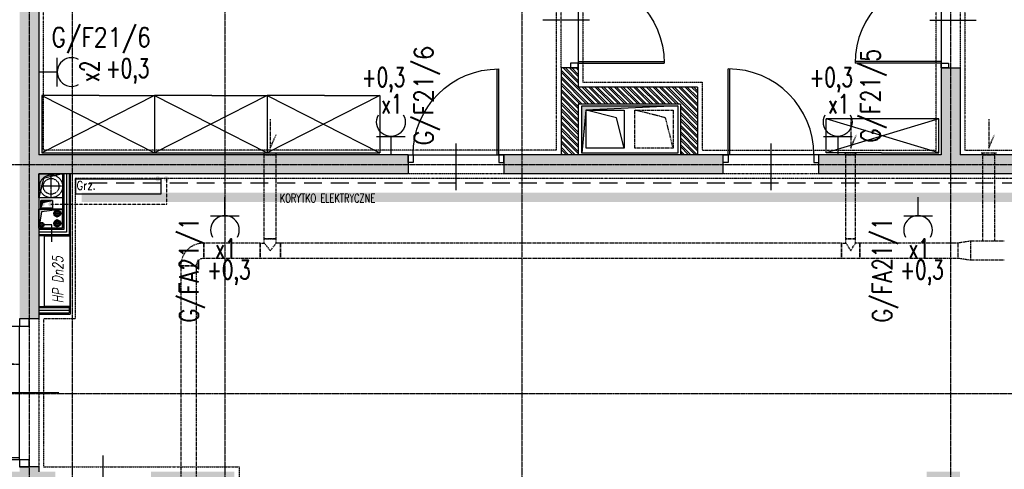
# Model space of a CAD drawing. Extents: x -7228 to 74941, y -112898 to 85621.
# Tile 126 of 256: x 51763 to 52794, y -52348 to -51877. Entities that reach past the tile are written whole.
import ezdxf
from ezdxf.enums import TextEntityAlignment as Align

# ---------------------------------------------------------------- set-up
doc = ezdxf.new("R2010")
doc.units = 0
for name, pattern in [('CENTER', [2, 1.25, -0.25, 0.25, -0.25]), ('DASHDOT', [1, 0.5, -0.25, 0, -0.25]), ('DASHED', [0.75, 0.5, -0.25]), ('DASHED2', [0.375, 0.25, -0.125]), ('DIVIDE', [31.75, 12.7, -6.35, 0, -6.35, 0, -6.35])]:
    doc.linetypes.add(name, pattern=pattern)
doc.layers.get('0').update_dxf_attribs({"color": 101, "linetype": 'CONTINUOUS'})
for name, color, linetype in [('Drz---drzwi', 5, 'CONTINUOUS'), ('E35', 6, 'CONTINUOUS'), ('E50', 3, 'CONTINUOUS'), ('E50kor', 3, 'CONTINUOUS'), ('Ins-co', 2, 'CONTINUOUS'), ('Ins-el-opis', 232, 'CONTINUOUS'), ('ins-kan-deszcz', 132, 'CONTINUOUS'), ('Ins-ppoz', 240, 'CONTINUOUS'), ('Ins-went', 141, 'CONTINUOUS'), ('Mco-piony', 10, 'CONTINUOUS'), ('Os-osie glowne', 1, 'CENTER'), ('Sc-beton', 7, 'CONTINUOUS'), ('Sc-beton-hatch', 86, 'CONTINUOUS'), ('Sc-cegla pustak', 42, 'CONTINUOUS'), ('Sc-cegla pustak-hatch', 8, 'CONTINUOUS'), ('Sc-gk', 120, 'CONTINUOUS'), ('Sc-nadproza kon', 5, 'DASHED2'), ('Suf-widok', 8, 'CONTINUOUS'), ('W-otwor-strop', 1, 'CONTINUOUS'), ('Wyp-meble', 155, 'CONTINUOUS')]:
    doc.layers.add(name, color=color, linetype=linetype)
doc.styles.add('IT12', font='ITALICT.SHX', dxfattribs={"width": 0.8, "height": 0.12})
doc.styles.add('ROMANS', font='romans', dxfattribs={"width": 0.85})
doc.linetypes.add('BATTING', pattern='A,0.0001,-0.1,[134,ltypeshp.shx,S=0.1,R=0,X=-0.1,Y=0],-0.2,[134,ltypeshp.shx,S=0.1,R=180,X=0.1,Y=0],-0.1', length=0.4001)

# ---------------------------------------------------------------- blocks, each defined once
blk = doc.blocks.new('_0630_DRZWI_90')
at = {"ltscale": 7}
for p, q in [((5, 8), (5, 98)), ((6.8, 8), (6.8, 98))]:
    blk.add_line(p, q, dxfattribs=at)
at = {"ltscale": 25}
for p, q in [((50, 19.7), (50, -28.9)), ((5, 8), (0, 8)), ((0, 8), (5, 8)), ((0, 0), (0, 8)), ((5, 0), (0, 0)), ((5, 0), (0, 0)), ((95, 8), (5, 8)), ((5, 8), (5, 0)), ((95, 8), (95, 0)), ((100, 8), (95, 8)), ((95, 0), (100, 0)), ((95, 0), (100, 0)), ((100, 0), (100, 8))]:
    blk.add_line(p, q, dxfattribs=at)
at = {"ltscale": 7}
blk.add_arc((5, 8), 90, 0, 90, dxfattribs=at)
blk = doc.blocks.new('_DKGJHF')
at = {"ltscale": 7}
for p, q in [((-21.1, -77), (35.9, -77)), ((-5, -145.5), (-105, -145.5)), ((-5, -147.5), (-105, -147.5))]:
    blk.add_line(p, q, dxfattribs=at)
for points in [[(5, -7.5), (5, 0), (-5, 0), (-5, -7.5)], [(5, -155), (5, -147.5), (-5, -147.5), (-5, -155)]]:
    blk.add_lwpolyline(points, close=True, dxfattribs=at)
for points in [[(-45, -7.5), (-5, -7.5)], [(-5, -147.5), (-5, -7.5)]]:
    blk.add_lwpolyline(points, dxfattribs=at)
for centre, radius, start, end in [((-5, -7.5), 40, 180, 270), ((-5, -147.5), 100, 90, 180)]:
    blk.add_arc(centre, radius, start, end)
blk = doc.blocks.new('_fkjshkjhkjh')
at = {"layer": 'Ins-went', "ltscale": 2}
for p, q in [((1580.2, 4563.9), (1548.2, 4571.9)), ((1548.2, 4531.9), (1548.2, 4571.9)), ((1548.2, 4571.9), (1588.2, 4571.9)), ((1588.2, 4571.9), (1588.2, 4531.9)), ((1588.2, 4531.9), (1580.2, 4563.9)), ((1588.2, 4531.9), (1548.2, 4531.9))]:
    blk.add_line(p, q, dxfattribs=at)
blk = doc.blocks.new('sza016_r')
for p, q in [((60, 60), (0, 60)), ((0, 60), (118, 0)), ((118, 60), (0, 0)), ((0, 60), (0, 0)), ((60, 60), (118, 60)), ((118, 60), (118, 0)), ((0, 0), (118, 0))]:
    blk.add_line(p, q)
blk = doc.blocks.new('sza025_r')
for p, q in [((0, 35.7), (118, 0)), ((0, 0), (118, 35.7)), ((0, 35.7), (0, 0)), ((60, 35.7), (0, 35.7)), ((60, 35.7), (118, 35.7)), ((118, 35.7), (118, 0)), ((0, 0), (118, 0))]:
    blk.add_line(p, q)
blk = doc.blocks.new('A$C59F8734F')
at = {"layer": 'Wyp-meble'}
for p in [(988.2, 4537.1), (1106.2, 4537.1), (1224.2, 4537.1)]:
    blk.add_blockref('sza016_r', p, dxfattribs=at)
at = {"layer": 'Wyp-meble', "rotation": 180}
blk.add_blockref('sza025_r', (1927.7, 4572.8), dxfattribs=at)
blk = doc.blocks.new('g2')
at = {"layer": 'E35'}
blk.add_line((15, 19.3), (-15, 19.3), dxfattribs=at)
blk.add_arc((0, 34.3), 15, 150, 30, dxfattribs=at)
at = {"layer": 'E50'}
blk.add_line((0, 19.3), (0, 0), dxfattribs=at)

msp = doc.modelspace()

# ---------------------------------------------------------------- hatches: boundary and pattern name
at = {"layer": 'Ins-went', "linetype": 'DASHED', "ltscale": 0.5}
h = msp.add_hatch(color=256, dxfattribs=at)
h.paths.add_polyline_path([(51907.175, -52041.218, 1), (51907.175, -52046.469, 1)])
h.paths.add_polyline_path([(51916.102, -52046.469, 1), (51916.102, -52041.218, 1)])
h = msp.add_hatch(color=256, dxfattribs=at)
h.paths.add_polyline_path([(51907.175, -52041.218, 1), (51907.175, -52046.469, 1)])
h.paths.add_polyline_path([(51916.102, -52046.469, 1), (51916.102, -52041.218, 1)])
at = {"layer": 'Ins-went', "ltscale": 2}
h = msp.add_hatch(color=256, dxfattribs=at)
h.paths.add_polyline_path([(51786.282, -52067.735, 1), (51786.282, -52072.986, 1)])
h.paths.add_polyline_path([(51795.209, -52072.986, 1), (51795.209, -52067.735, 1)])
at = {"layer": 'Sc-beton-hatch'}
h = msp.add_hatch(dxfattribs=at)
h.set_pattern_fill('ANSI33', color=256, style=0)
h.paths.add_polyline_path([(51487.547, -51608.711), (51427.547, -51608.711), (51427.547, -51668.711), (51447.547, -51668.711), (51447.547, -51628.711), (51487.547, -51628.711)])
h.paths.add_polyline_path([(51822.547, -51608.711), (51722.547, -51608.711), (51722.547, -51628.711), (51762.547, -51628.711), (51762.547, -52190.711), (51782.547, -52190.711), (51782.547, -52038.711), (52169.547, -52038.711), (52169.547, -52018.711), (51782.547, -52018.711), (51782.547, -51628.711), (51822.547, -51628.711)])
h.paths.add_polyline_path([(51447.547, -51939.711), (51427.547, -51939.711), (51427.547, -52039.711), (51447.547, -52039.711)])
h.paths.add_polyline_path([(52347.547, -51608.711), (52268.547, -51608.711), (52268.547, -51628.711), (52347.547, -51628.711)])
h.paths.add_polyline_path([(52787.547, -51608.711), (52687.547, -51608.711), (52687.547, -51628.711), (52727.547, -51628.711), (52727.547, -51827.711), (52747.547, -51827.711), (52747.547, -51628.711), (52787.547, -51628.711)])
h.paths.add_polyline_path([(52807.547, -52018.711), (52747.547, -52018.711), (52747.547, -51927.711), (52727.547, -51927.711), (52727.547, -52018.711), (52599.485, -52018.711), (52599.485, -52038.711), (52807.547, -52038.711)])
h.paths.add_polyline_path([(52499.485, -52018.711), (52269.547, -52018.711), (52269.547, -52038.711), (52499.485, -52038.711)])
h.paths.add_polyline_path([(52747.547, -52350.711), (52712.547, -52350.711), (52712.547, -52385.711), (52747.547, -52385.711)])
h.paths.add_polyline_path([(53417.547, -51508.711), (53397.547, -51508.711), (53397.547, -51608.711), (53347.547, -51608.711), (53347.547, -51628.711), (53397.547, -51628.711), (53397.547, -52018.711), (52907.547, -52018.711), (52907.547, -52038.711), (53397.547, -52038.711), (53397.547, -52438.711), (53417.547, -52438.711)])
h.paths.add_polyline_path([(53439.547, -51508.711), (53419.547, -51508.711), (53419.547, -52278.711), (53439.547, -52278.711)])
h.paths.add_polyline_path([(53417.547, -52708.711), (53397.547, -52708.711), (53397.547, -52778.711), (53417.547, -52778.711)])
h.paths.add_polyline_path([(53417.547, -52858.711), (53397.547, -52858.711), (53397.547, -53008.711), (52967.547, -53008.711), (52967.547, -53028.711), (53397.547, -53028.711), (53397.547, -53068.711), (53417.547, -53068.711)])
h.paths.add_polyline_path([(53417.547, -53168.711), (53397.547, -53168.711), (53397.547, -53208.711), (53417.547, -53208.711)])
h.paths.add_polyline_path([(53417.547, -53308.711), (53397.547, -53308.711), (53397.547, -53573.711), (53417.547, -53573.711)])
h.paths.add_polyline_path([(52747.547, -53008.711), (52727.547, -53008.711), (52727.547, -53028.711), (52727.547, -53323.711), (52707.547, -53323.711), (52707.547, -53343.711), (52747.547, -53343.711)])
h.paths.add_polyline_path([(52727.547, -53008.711), (52707.547, -53008.711), (52707.547, -53028.711), (52727.547, -53028.711)], flags=16)
h.paths.add_polyline_path([(52573.547, -53323.711), (52520.547, -53323.711), (52520.547, -53028.711), (52505.547, -53028.711), (52505.547, -53323.711), (52485.547, -53323.711), (52485.547, -53343.711), (52573.547, -53343.711)])
h.paths.add_polyline_path([(52573.547, -53008.711), (52485.547, -53008.711), (52485.547, -53028.711), (52573.547, -53028.711)])
h.paths.add_polyline_path([(52351.547, -53008.711), (52298.547, -53008.711), (52298.547, -53028.711), (52351.547, -53028.711)], flags=17)
h.paths.add_polyline_path([(52298.547, -53008.711), (51987.547, -53008.711), (51987.547, -52350.711), (51900.047, -52350.711), (51900.047, -52370.711), (51967.547, -52370.711), (51967.547, -53008.711), (51447.547, -53008.711), (51447.547, -52968.711), (51427.547, -52968.711), (51427.547, -53068.711), (51447.547, -53068.711), (51447.547, -53028.711), (51967.547, -53028.711), (51967.547, -53538.711), (51987.547, -53538.711), (51987.547, -53028.711), (52278.547, -53028.711), (52278.547, -53343.711), (52298.547, -53343.711), (52351.547, -53343.711), (52351.547, -53323.711), (52298.547, -53323.711)])
h.paths.add_polyline_path([(51800.047, -52350.711), (51782.547, -52350.711), (51782.547, -52345.711), (51762.547, -52345.711), (51762.547, -52350.711), (51447.547, -52350.711), (51447.547, -52330.711), (51427.547, -52330.711), (51427.547, -52568.711), (51447.547, -52568.711), (51447.547, -52370.711), (51800.047, -52370.711)])
h.paths.add_polyline_path([(51447.547, -52718.711), (51427.547, -52718.711), (51427.547, -52818.711), (51447.547, -52818.711)])
h.paths.add_polyline_path([(51447.547, -53218.711), (51427.547, -53218.711), (51427.547, -53415.711), (51447.547, -53415.711)], flags=17)
h.paths.add_polyline_path([(51447.547, -53505.711), (51427.547, -53505.711), (51427.547, -53548.711), (51447.547, -53548.711)])
h.paths.add_polyline_path([(52024.547, -53758.711), (51447.547, -53758.711), (51447.547, -53698.711), (51427.547, -53698.711), (51427.547, -53778.711), (52024.547, -53778.711)])
h.paths.add_polyline_path([(52787.547, -53758.711), (52174.547, -53758.711), (52174.547, -53778.711), (52727.547, -53778.711), (52727.547, -54010.711), (52747.547, -54010.711), (52747.547, -53778.711), (52787.547, -53778.711)])
h.paths.add_polyline_path([(53025.547, -53758.711), (52922.547, -53758.711), (52922.547, -53778.711), (53025.547, -53778.711)])
h.paths.add_polyline_path([(53244.547, -53758.711), (53150.547, -53758.711), (53150.547, -53778.711), (53244.547, -53778.711)])
h.paths.add_polyline_path([(53417.547, -53723.711), (53397.547, -53723.711), (53397.547, -53758.711), (53349.547, -53758.711), (53349.547, -53778.711), (53397.547, -53778.711), (53397.547, -54383.711), (53417.547, -54383.711)])
h.paths.add_polyline_path([(52747.547, -54110.711), (52727.547, -54110.711), (52727.547, -54305.711), (52747.547, -54305.711)])
h.paths.add_polyline_path([(52747.547, -54405.711), (52727.547, -54405.711), (52727.547, -54508.711), (52314.153, -54508.711, -0.15510336), (52317.392, -54518.903, -0.14834739), (52314.417, -54528.711), (52727.547, -54528.711), (52727.547, -54588.711), (52747.547, -54588.711)])
h.paths.add_polyline_path([(52314.153, -54508.711), (52312.287, -54508.711), (52312.287, -54528.711), (52314.417, -54528.711, 0.14834739), (52317.392, -54518.903, 0.15510336)])
h.paths.add_polyline_path([(52287.287, -54508.711), (52285.327, -54508.711, 0.15510336), (52282.087, -54518.903, 0.14834739), (52285.062, -54528.711), (52287.287, -54528.711)])
h.paths.add_polyline_path([(52285.327, -54508.711), (52218.547, -54508.711), (52218.547, -54528.711), (52285.062, -54528.711, -0.14834739), (52282.087, -54518.903, -0.15510336)])
h.paths.add_polyline_path([(51997.547, -54508.711), (51987.547, -54508.711), (51947.547, -54508.711), (51947.547, -54533.711), (51987.547, -54533.711), (51997.547, -54533.711)])
h.paths.add_polyline_path([(51507.547, -54508.711), (51427.547, -54508.711), (51427.547, -54528.711), (51507.547, -54528.711)])
h.paths.add_polyline_path([(51547.547, -55013.711), (51527.547, -55013.711), (51527.547, -55046.711), (51547.547, -55046.711)])
h.paths.add_polyline_path([(52790.547, -55158.711), (52747.547, -55158.711), (52747.547, -55068.711), (52727.547, -55068.711), (52727.547, -55158.711), (51547.547, -55158.711), (51547.547, -55143.711), (51527.547, -55143.711), (51527.547, -55158.711), (51287.547, -55158.711), (51287.547, -55183.711), (52790.547, -55183.711)])
h.paths.add_polyline_path([(51237.547, -55158.711), (51187.547, -55158.711), (51187.547, -55183.711), (51237.547, -55183.711)])
h.paths.add_polyline_path([(51137.547, -55158.711), (51087.547, -55158.711), (51087.547, -55183.711), (51137.547, -55183.711)])
h.paths.add_polyline_path([(51037.547, -55158.711), (50987.547, -55158.711), (50987.547, -55183.711), (51037.547, -55183.711)])
h.paths.add_polyline_path([(50937.547, -55158.711), (50897.547, -55158.711), (50897.547, -56065.711), (50997.547, -56065.711), (50997.547, -56080.711), (51017.547, -56080.711), (51017.547, -56045.711), (50917.547, -56045.711), (50917.547, -55183.711), (50937.547, -55183.711)])
h.paths.add_polyline_path([(51602.547, -56198.711), (51017.547, -56198.711), (51017.547, -56180.711), (50997.547, -56180.711), (50997.547, -56198.711), (50797.547, -56198.711), (50797.547, -56553.711), (51527.547, -56553.711), (51527.547, -56593.711), (51547.547, -56593.711), (51547.547, -56553.711), (51599.547, -56553.711), (51599.547, -56533.711), (51547.547, -56533.711), (51547.547, -56378.711), (51527.547, -56378.711), (51527.547, -56533.711), (50817.547, -56533.711), (50817.547, -56218.711), (51527.547, -56218.711), (51527.547, -56228.711), (51547.547, -56228.711), (51547.547, -56218.711), (51602.547, -56218.711)])
h.paths.add_polyline_path([(52327.547, -56533.711), (51827.547, -56533.711), (51827.547, -56445.711), (51807.547, -56445.711), (51807.547, -56533.711), (51754.547, -56533.711), (51754.547, -56553.711), (51807.547, -56553.711), (51807.547, -56593.711), (51827.547, -56593.711), (51827.547, -56553.711), (52327.547, -56553.711)])
h.paths.add_polyline_path([(52507.547, -56198.711), (51752.547, -56198.711), (51752.547, -56218.711), (52507.547, -56218.711)])
h.paths.add_polyline_path([(52794.547, -56533.711), (52747.547, -56533.711), (52747.547, -56419.211), (52727.547, -56419.211), (52727.547, -56533.711), (52607.547, -56533.711), (52607.547, -56553.711), (52794.547, -56553.711)])
h.paths.add_polyline_path([(52819.547, -56528.711), (52794.547, -56528.711), (52794.547, -56553.711), (52819.547, -56553.711)])
h.paths.add_polyline_path([(52747.547, -55693.711), (52727.547, -55693.711), (52727.547, -56289.211), (52747.547, -56289.211)])
h.paths.add_polyline_path([(52970.047, -56528.711), (52945.047, -56528.711), (52945.047, -56553.711), (52970.047, -56553.711)])
h.paths.add_polyline_path([(53120.047, -56528.711), (53095.047, -56528.711), (53095.047, -56553.711), (53120.047, -56553.711)])
h.paths.add_polyline_path([(53270.047, -56528.711), (53245.047, -56528.711), (53245.047, -56553.711), (53270.047, -56553.711)])
h.paths.add_polyline_path([(53382.547, -56533.711), (53337.547, -56533.711), (53337.547, -56553.711), (53382.547, -56553.711)])
h.paths.add_polyline_path([(53417.547, -56518.711), (53382.547, -56518.711), (53382.547, -56553.711), (53417.547, -56553.711)])
h.paths.add_polyline_path([(53417.547, -56456.711), (53397.547, -56456.711), (53397.547, -56518.711), (53417.547, -56518.711)])
h.paths.add_polyline_path([(53417.547, -56381.211), (53392.547, -56381.211), (53392.547, -56406.211), (53417.547, -56406.211)])
h.paths.add_polyline_path([(53417.547, -56231.211), (53392.547, -56231.211), (53392.547, -56256.211), (53417.547, -56256.211)])
h.paths.add_polyline_path([(53417.547, -56081.211), (53392.547, -56081.211), (53392.547, -56106.211), (53417.547, -56106.211)])
h.paths.add_polyline_path([(53417.547, -55931.211), (53392.547, -55931.211), (53392.547, -55956.211), (53417.547, -55956.211)])
h.paths.add_polyline_path([(53417.547, -55806.211), (53397.547, -55806.211), (53397.547, -55826.211), (53417.547, -55826.211)])
h.paths.add_polyline_path([(53417.547, -55781.211), (53392.547, -55781.211), (53392.547, -55806.211), (53417.547, -55806.211)])
h.paths.add_polyline_path([(53417.547, -55598.711), (53397.547, -55598.711), (53397.547, -55781.211), (53417.547, -55781.211)])
h.paths.add_polyline_path([(53417.547, -55398.711), (53382.547, -55398.711), (53382.547, -55363.711), (53362.547, -55363.711), (53362.547, -55418.711), (53397.547, -55418.711), (53397.547, -55448.711), (53417.547, -55448.711)])
h.paths.add_polyline_path([(53382.547, -55103.211), (53362.547, -55103.211), (53362.547, -55158.711), (52925.547, -55158.711), (52925.547, -55183.711), (53362.547, -55183.711), (53362.547, -55213.711), (53382.547, -55213.711), (53382.547, -55183.711)])
h.paths.add_polyline_path([(52747.547, -54693.711), (52727.547, -54693.711), (52727.547, -54918.711), (52747.547, -54918.711)])
h.paths.add_polyline_path([(53382.547, -54696.711), (53417.547, -54696.711), (53417.547, -54653.711), (53397.547, -54653.711), (53397.547, -54676.711), (53362.547, -54676.711), (53362.547, -54983.211), (53382.547, -54983.211)])
h.paths.add_polyline_path([(53417.547, -54483.711), (53397.547, -54483.711), (53397.547, -54553.711), (53417.547, -54553.711)])
at = {"layer": 'Sc-cegla pustak-hatch'}
h = msp.add_hatch(dxfattribs=at)
h.set_pattern_fill('ANSI32', color=256, scale=0.5, angle=90, style=0)
h.paths.add_polyline_path([(51447.547, -52310.711), (51427.547, -52310.711), (51427.547, -52330.711), (51447.547, -52330.711)])
h.paths.add_polyline_path([(52347.547, -51628.711), (52329.547, -51628.711), (52329.547, -51827.711), (52347.547, -51827.711)])
h.paths.add_polyline_path([(52472.547, -51947.711), (52347.547, -51947.711), (52347.547, -51927.711), (52329.547, -51927.711), (52329.547, -52018.711), (52347.547, -52018.711), (52347.547, -51965.711), (52454.547, -51965.711), (52454.547, -52018.711), (52472.547, -52018.711)])
h.paths.add_polyline_path([(53066.547, -52038.711), (53048.547, -52038.711), (53048.547, -52090.711), (52985.547, -52090.711), (52985.547, -52038.711), (52967.547, -52038.711), (52967.547, -52113.711), (52985.547, -52113.711), (52985.547, -52108.711), (53066.547, -52108.711)])
h.paths.add_polyline_path([(52985.547, -52213.711), (52967.547, -52213.711), (52967.547, -52888.711), (52985.547, -52888.711), (52985.547, -52758.711), (53397.547, -52758.711), (53397.547, -52740.711), (52985.547, -52740.711)])
h.paths.add_polyline_path([(52985.547, -53028.711), (52967.547, -53028.711), (52967.547, -53108.711), (52985.547, -53108.711)])
h.paths.add_polyline_path([(52985.547, -52988.711), (52967.547, -52988.711), (52967.547, -53008.711), (52985.547, -53008.711)])
h.paths.add_polyline_path([(52985.547, -53208.711), (52967.547, -53208.711), (52967.547, -53538.711), (52985.547, -53538.711), (52985.547, -53511.711), (53067.547, -53511.711), (53067.547, -53519.711), (53059.547, -53519.711), (53059.547, -53538.711), (53397.547, -53538.711), (53397.547, -53520.711), (53077.547, -53520.711), (53077.547, -53493.711), (52985.547, -53493.711)])
h.paths.add_polyline_path([(52296.547, -53510.711), (52278.547, -53510.711), (52278.547, -53520.711), (52095.547, -53520.711), (52095.547, -53252.711), (52077.547, -53252.711), (52077.547, -53520.711), (51987.547, -53520.711), (51987.547, -53538.711), (52278.547, -53538.711), (52278.547, -53581.211), (52296.547, -53581.211)])
h.paths.add_polyline_path([(52296.547, -53343.711), (52278.547, -53343.711), (52278.547, -53410.711), (52296.547, -53410.711)])
h.paths.add_polyline_path([(51967.547, -53520.711), (51942.547, -53520.711), (51942.547, -53538.711), (51967.547, -53538.711)])
h.paths.add_polyline_path([(51842.547, -53520.711), (51447.547, -53520.711), (51447.547, -53538.711), (51842.547, -53538.711)])
h.paths.add_polyline_path([(51445.547, -53778.711), (51427.547, -53778.711), (51427.547, -53898.711), (51445.547, -53898.711)])
h.paths.add_polyline_path([(51445.547, -54048.711), (51427.547, -54048.711), (51427.547, -54113.711), (51445.547, -54113.711)])
h.paths.add_polyline_path([(51445.547, -54263.711), (51427.547, -54263.711), (51427.547, -54328.711), (51445.547, -54328.711)])
h.paths.add_polyline_path([(51445.547, -54478.711), (51427.547, -54478.711), (51427.547, -54508.711), (51445.547, -54508.711)])
h.paths.add_polyline_path([(51445.547, -54528.711), (51427.547, -54528.711), (51427.547, -54543.711), (51445.547, -54543.711)])
h.paths.add_polyline_path([(51445.547, -54693.711), (51427.547, -54693.711), (51427.547, -54758.711), (51445.547, -54758.711)])
h.paths.add_polyline_path([(51445.547, -54908.711), (51427.547, -54908.711), (51427.547, -55031.711), (51527.547, -55031.711), (51527.547, -55013.711), (51445.547, -55013.711)])
h.paths.add_polyline_path([(52352.547, -54886.711), (52296.547, -54886.711), (52296.547, -54536.264, -0.20267676), (52285.062, -54528.711), (52278.547, -54528.711), (52278.547, -54904.711), (52352.547, -54904.711)])
h.paths.add_polyline_path([(52727.547, -54886.711), (52527.547, -54886.711), (52527.547, -54528.711), (52509.547, -54528.711), (52509.547, -54886.711), (52452.547, -54886.711), (52452.547, -54904.711), (52727.547, -54904.711)])
h.paths.add_polyline_path([(52727.547, -54210.711), (52369.547, -54210.711), (52369.547, -54127.711), (52296.547, -54127.711), (52296.547, -53778.711), (52278.547, -53778.711), (52278.547, -54508.711), (52285.327, -54508.711, -0.19581065), (52296.547, -54501.541), (52296.547, -54145.711), (52351.547, -54145.711), (52351.547, -54508.711), (52369.547, -54508.711), (52369.547, -54228.711), (52727.547, -54228.711)])
h.paths.add_polyline_path([(52296.547, -54501.541, 0.15144843), (52287.287, -54506.391), (52296.547, -54506.391)], flags=17)
h.paths.add_polyline_path([(52296.547, -54506.391), (52287.287, -54506.391), (52287.287, -54508.711), (52296.547, -54508.711)], flags=17)
h.paths.add_polyline_path([(52507.547, -55183.711), (52489.547, -55183.711), (52489.547, -55213.711), (52507.547, -55213.711)])
h.paths.add_polyline_path([(52507.547, -55363.711), (52489.547, -55363.711), (52489.547, -56198.711), (52507.547, -56198.711)])
h.paths.add_polyline_path([(52790.547, -55693.711), (52747.547, -55693.711), (52747.547, -55711.711), (52790.547, -55711.711)])
h.paths.add_polyline_path([(53197.547, -55693.711), (52985.547, -55693.711), (52967.547, -55693.711), (52940.547, -55693.711), (52940.547, -55711.711), (53197.547, -55711.711)])
h.paths.add_polyline_path([(52985.547, -55418.711), (53207.547, -55418.711), (53207.547, -55400.711), (52967.547, -55400.711), (52967.547, -55693.711), (52985.547, -55693.711)])
h.paths.add_polyline_path([(53362.547, -55400.711), (53307.547, -55400.711), (53307.547, -55418.711), (53362.547, -55418.711)])
h.paths.add_polyline_path([(52985.547, -55018.711), (52967.547, -55018.711), (52967.547, -55158.711), (52985.547, -55158.711)])
h.paths.add_polyline_path([(52985.547, -54694.711), (53362.547, -54694.711), (53362.547, -54676.711), (52985.547, -54676.711), (52985.547, -54405.711), (52967.547, -54405.711), (52967.547, -54918.711), (52985.547, -54918.711)])
h.paths.add_polyline_path([(53397.547, -54210.711), (53012.547, -54210.711), (53012.547, -54118.711), (52985.547, -54118.711), (52985.547, -54096.711), (52967.547, -54096.711), (52967.547, -54136.711), (52994.547, -54136.711), (52994.547, -54210.711), (52967.547, -54210.711), (52967.547, -54305.711), (52985.547, -54305.711), (52985.547, -54228.711), (53397.547, -54228.711)])
h.paths.add_polyline_path([(52985.547, -53778.711), (52967.547, -53778.711), (52967.547, -54006.711), (52985.547, -54006.711)])
h.paths.add_polyline_path([(52296.547, -53716.211), (52278.547, -53716.211), (52278.547, -53758.711), (52296.547, -53758.711)])
at = {"layer": 'W-otwor-strop', "linetype": 'Continuous', "ltscale": 0.5}
for points in [[(52452.016, -51967.364), (52355.715, -51971.864), (52351.215, -52016.864), (52351.215, -51967.364)], [(51782.547, -52095.621), (51782.547, -52075.621), (51807.547, -52075.621), (51785.547, -52078.621)]]:
    msp.add_hatch(color=256, dxfattribs=at).paths.add_polyline_path(points)
at = {"layer": 'W-otwor-strop', "linetype": 'DASHDOT', "ltscale": 0.5}
for points in [[(51782.547, -52063.711), (51782.547, -52038.711), (51807.547, -52038.706), (51787.547, -52043.711)], [(51796.784, -52066.711), (51784.784, -52066.711), (51784.784, -52074.711), (51786.784, -52068.711)]]:
    msp.add_hatch(color=256, dxfattribs=at).paths.add_polyline_path(points)

# ---------------------------------------------------------------- linework, layer by layer
at = {"layer": 'E50kor', "linetype": 'DASHED2', "ltscale": 75}
msp.add_line((52951.076, -52048.266), (51827.547, -52048.266), dxfattribs=at)
at = {"layer": 'E50kor', "const_width": 10}
msp.add_lwpolyline([(52936.076, -52063.266), (51827.547, -52063.266)], dxfattribs=at)
at = {"layer": 'Ins-co'}
for p, q in [((51801.874, -52084.437, 0), (51801.874, -52075.717, 0)), ((51806.234, -52080.077, 0), (51797.514, -52080.077, 0)), ((51801.874, -52094.968, 0), (51801.874, -52086.248, 0)), ((51806.234, -52090.608, 0), (51797.514, -52090.608, 0))]:
    msp.add_line(p, q, dxfattribs=at)
msp.add_lwpolyline([(51820.929, -52044.082), (51820.929, -52059.582), (51910.929, -52059.582), (51910.929, -52044.082)], close=True, dxfattribs=at)
for centre, radius in [((51801.874, -52080.077, 0), 3.624), ((51801.874, -52080.077, 0), 2.56), ((51801.874, -52080.077, 0), 2.08), ((51801.874, -52090.608, 0), 3.624), ((51801.874, -52090.608, 0), 2.56), ((51801.874, -52090.608, 0), 2.08)]:
    msp.add_circle(centre, radius, dxfattribs=at)
at = {"layer": 'ins-kan-deszcz', "linetype": 'DASHED', "ltscale": 0.3}
for p, q in [((51795.479, -52062.988), (51795.479, -52040.488)), ((51795.479, -52062.988), (51795.479, -52040.488)), ((51806.729, -52051.738), (51784.229, -52051.738))]:
    msp.add_line(p, q, dxfattribs=at)
for radius in [12, 8.25]:
    msp.add_circle((51795.479, -52051.738), radius, dxfattribs=at)
at = {"layer": 'Ins-ppoz'}
for p, q in [((51785.657, -52089.159), (51785.657, -52095.159)), ((51782.657, -52092.159), (51788.657, -52092.159)), ((51796.168, -52092.159), (51788.092, -52092.159)), ((51796.168, -52092.159), (51788.092, -52092.159)), ((51796.168, -52103.621), (51796.168, -52092.159)), ((51796.168, -52109.722), (51796.168, -52092.159))]:
    msp.add_line(p, q, dxfattribs=at)
msp.add_lwpolyline([(51788.547, -52103.617), (51815.547, -52103.617), (51815.547, -52177.617), (51788.547, -52177.617)], close=True, dxfattribs=at)
for centre, radius in [((51785.634, -52092.159), 2.55), ((51785.657, -52092.159), 2)]:
    msp.add_circle(centre, radius, dxfattribs=at)
at = {"layer": 'Ins-went', "linetype": 'DASHED', "ltscale": 2}
for p, q in [((52439.016, -51979.864), (52407.016, -51971.864)), ((52407.016, -52011.864), (52407.016, -51971.864)), ((52407.016, -51971.864), (52447.016, -51971.864)), ((52447.016, -51971.864), (52447.016, -52011.864)), ((52447.016, -52011.864), (52439.016, -51979.864)), ((52017.035, -52016.689), (52033.035, -52016.689)), ((52018.785, -52018.689), (52018.785, -52016.689)), ((52031.285, -52018.689), (52031.285, -52016.689)), ((52447.016, -52011.864), (52407.016, -52011.864)), ((52626.235, -52016.689), (52639.735, -52016.689)), ((52627.985, -52018.689), (52627.985, -52016.689)), ((52637.985, -52018.689), (52637.985, -52016.689)), ((52769.547, -52016.689), (52785.547, -52016.689)), ((52771.297, -52018.689), (52771.297, -52016.689)), ((52783.797, -52018.689), (52783.797, -52016.689)), ((52031.285, -52018.689), (52018.785, -52018.689)), ((52018.785, -52018.689), (52031.285, -52018.689)), ((52018.785, -52106.689), (52018.785, -52018.689)), ((52031.285, -52106.689), (52031.285, -52018.689)), ((52637.985, -52018.689), (52627.985, -52018.689)), ((52627.985, -52018.689), (52637.985, -52018.689)), ((52627.985, -52106.689), (52627.985, -52018.689)), ((52637.985, -52106.689), (52637.985, -52018.689)), ((52783.797, -52018.689), (52771.297, -52018.689)), ((52771.297, -52018.689), (52783.797, -52018.689)), ((52771.297, -52109.189, -3650), (52771.297, -52018.689)), ((52783.797, -52109.189, -3650), (52783.797, -52018.689)), ((52031.285, -52106.689), (52018.785, -52106.689)), ((52018.785, -52106.689), (52031.285, -52106.689)), ((52018.785, -52111.189), (52018.785, -52106.689)), ((52031.285, -52111.189), (52031.285, -52106.689)), ((52637.985, -52106.689), (52627.985, -52106.689)), ((52627.985, -52106.689, -3620), (52637.985, -52106.689, -3620)), ((52627.985, -52111.189, -3620), (52627.985, -52106.689, -3620)), ((52637.985, -52111.189, -3620), (52637.985, -52106.689, -3620)), ((52758.347, -52109.189), (52745.347, -52111.189)), ((52758.347, -52109.189), (52758.347, -52129.189)), ((52761.347, -52109.189), (52758.347, -52109.189)), ((52793.847, -52109.189, -3650), (52761.347, -52109.189, -3650)), ((51955.285, -52111.189), (51955.285, -52127.189)), ((51955.285, -52127.189), (51955.285, -52111.189)), ((52014.285, -52111.189), (51955.285, -52111.189)), ((52014.285, -52111.189), (52014.285, -52127.189)), ((52014.285, -52127.189), (52014.285, -52111.189)), ((52014.285, -52111.189), (52018.785, -52111.189)), ((52018.785, -52111.189), (52025.035, -52119.189)), ((52025.035, -52119.189), (52031.285, -52111.189)), ((52035.785, -52111.189), (52031.285, -52111.189)), ((52035.785, -52111.189), (52035.785, -52127.189)), ((52035.785, -52127.189), (52035.785, -52111.189)), ((52623.485, -52111.189), (52035.785, -52111.189)), ((52623.485, -52111.189), (52623.485, -52127.189)), ((52623.485, -52127.189, -3620), (52623.485, -52111.189, -3620)), ((52623.485, -52111.189, -3620), (52627.985, -52111.189, -3620)), ((52627.985, -52111.189, -3620), (52632.985, -52119.189, -3620)), ((52632.985, -52119.189, -3620), (52637.985, -52111.189, -3620)), ((52642.485, -52111.189, -3620), (52637.985, -52111.189, -3620)), ((52642.485, -52111.189, -3620), (52642.485, -52127.189, -3620)), ((52642.485, -52127.189), (52642.485, -52111.189)), ((52741.385, -52111.189), (52642.485, -52111.189)), ((52745.347, -52111.189), (52741.347, -52111.189)), ((52745.347, -52127.189), (52745.347, -52111.189)), ((52014.285, -52127.189), (51955.285, -52127.189)), ((52035.785, -52127.189), (52014.285, -52127.189)), ((52745.347, -52127.189), (52035.785, -52127.189)), ((52758.347, -52129.189), (52745.347, -52127.189)), ((52745.347, -52127.189), (52745.347, -52127.189)), ((52761.347, -52129.189), (52758.347, -52129.189)), ((52793.847, -52129.189, -3650), (52761.347, -52129.189, -3650)), ((51931.285, -52135.189), (51947.285, -52135.189)), ((51931.285, -52135.189), (51931.285, -52370.689)), ((51947.285, -52135.189), (51931.285, -52135.189)), ((51947.285, -52135.189), (51947.285, -52370.689))]:
    msp.add_line(p, q, dxfattribs=at)
for points in [[(52025.035, -51981.451), (52025.035, -52011.689), (52031.057, -51997.675)], [(52632.985, -51981.451), (52632.985, -52011.689), (52639.007, -51997.675)], [(52777.547, -51981.451), (52777.547, -52011.689), (52783.57, -51997.675)]]:
    msp.add_lwpolyline(points, dxfattribs=at)
at = {"layer": 'Ins-went', "linetype": 'DASHED', "ltscale": 0.5}
msp.add_lwpolyline([(51795.169, -52070.292), (51916.57, -52070.292), (51916.57, -52043.993)], dxfattribs=at)
at = {"layer": 'Ins-went', "linetype": 'DASHED', "ltscale": 2}
for radius in [24, 8]:
    msp.add_arc((51955.285, -52135.189), radius, 90, 180, dxfattribs=at)
at = {"layer": 'Mco-piony', "linetype": 'DASHED', "ltscale": 0.5}
msp.add_line((51801.874, -52091.679, 0), (51801.874, -52091.679, 0), dxfattribs=at)
at = {"layer": 'Os-osie glowne'}
for points in [[(51772.547, -51086.711), (51772.547, -57133.711)], [(51817.547, -51086.711), (51817.547, -57063.711)], [(51977.547, -51086.711), (51977.547, -57063.711)], [(52288.547, -51086.711), (52288.547, -57063.711)], [(52737.547, -51086.711), (52737.547, -57063.711)], [(50525.547, -52028.711), (62792.547, -52028.711)], [(50525.547, -52268.711), (62792.547, -52268.711)]]:
    msp.add_lwpolyline(points, dxfattribs=at)
at = {"layer": 'Sc-beton'}
for points in [[(51782.547, -51628.711), (51782.547, -52018.711)], [(52727.547, -51927.711), (52727.547, -52018.711)], [(52727.547, -51927.711), (52747.547, -51927.711)], [(52747.547, -51927.711), (52747.547, -52018.711)], [(52169.547, -52018.711), (51782.547, -52018.711)], [(52169.547, -52018.711), (52169.547, -52038.711)], [(52499.485, -52018.711), (52269.547, -52018.711)], [(52269.547, -52018.711), (52269.547, -52038.711)], [(52499.485, -52038.711), (52499.485, -52018.711)], [(52727.547, -52018.711), (52599.485, -52018.711)], [(52599.485, -52038.711), (52599.485, -52018.711)], [(52807.547, -52018.711), (52747.547, -52018.711)], [(51782.547, -52038.711), (51782.547, -52190.711)], [(52169.547, -52038.711), (51782.547, -52038.711)], [(52499.485, -52038.711), (52269.547, -52038.711)], [(52807.547, -52038.711), (52599.485, -52038.711)], [(51782.547, -52190.711), (51762.547, -52190.711)], [(51782.547, -52345.711), (51762.547, -52345.711)], [(51782.547, -52345.711), (51782.547, -52350.711)]]:
    msp.add_lwpolyline(points, dxfattribs=at)
at = {"layer": 'Sc-cegla pustak'}
for points in [[(52347.547, -51927.711), (52329.547, -51927.711)], [(52329.547, -51927.711), (52329.547, -52018.711)], [(52347.547, -51927.711), (52347.547, -51947.711)], [(52472.547, -51947.711), (52347.547, -51947.711)], [(52472.547, -51947.711), (52472.547, -52018.711)], [(52454.547, -51965.711), (52347.547, -51965.711)], [(52347.547, -51965.711), (52347.547, -52018.711)], [(52454.547, -51965.711), (52454.547, -52018.711)]]:
    msp.add_lwpolyline(points, dxfattribs=at)
at = {"layer": 'Sc-gk'}
for p, q in [((51807.547, -52038.711), (51807.547, -52095.621)), ((51808.747, -52038.711), (51808.747, -52096.821)), ((51814.347, -52038.711), (51814.347, -52102.421)), ((51815.547, -52038.711), (51815.547, -52103.621))]:
    msp.add_line(p, q, dxfattribs=at)
at = {"layer": 'Sc-gk', "linetype": 'BATTING', "ltscale": 0.14}
msp.add_line((51811.547, -52038.711), (51811.547, -52099.621), dxfattribs=at)
at = {"layer": 'Sc-gk'}
for points in [[(51807.547, -52095.621), (51782.547, -52095.621)], [(51808.747, -52096.821), (51782.547, -52096.821)], [(51814.347, -52102.421), (51782.547, -52102.421)], [(51815.547, -52103.621), (51782.547, -52103.621)], [(51815.547, -52177.621), (51815.547, -52103.621)], [(51782.547, -52177.621), (51815.547, -52177.621)], [(51782.547, -52178.821), (51814.347, -52178.821)], [(51814.347, -52178.821), (51814.347, -52184.421)], [(51815.547, -52177.621), (51815.547, -52185.621)], [(51782.547, -52184.421), (51814.347, -52184.421)], [(51782.547, -52185.621), (51815.547, -52185.621)]]:
    msp.add_lwpolyline(points, dxfattribs=at)
at = {"layer": 'Sc-gk', "linetype": 'BATTING', "ltscale": 0.14}
for points in [[(51811.547, -52099.621), (51782.547, -52099.621)], [(51782.547, -52181.621), (51814.347, -52181.621)]]:
    msp.add_lwpolyline(points, dxfattribs=at)
at = {"layer": 'Sc-nadproza kon', "linetype": 'DASHDOT', "ltscale": 0.5}
for points in [[(52329.547, -51927.711), (52329.547, -51827.711)], [(52747.547, -51827.711), (52747.547, -51927.711)], [(52269.547, -52038.711), (52169.547, -52038.711)], [(52599.485, -52038.711), (52499.485, -52038.711)], [(51782.547, -52190.711), (51782.547, -52345.711)]]:
    msp.add_lwpolyline(points, dxfattribs=at)
at = {"layer": 'Suf-widok', "linetype": 'DIVIDE', "ltscale": 0.02}
for p, q in [((51820.547, -52043.706), (51820.547, -52190.617)), ((52962.547, -52043.711), (51820.547, -52043.706)), ((51820.547, -52190.617), (51787.547, -52190.617)), ((51787.547, -52190.617), (51787.547, -52345.711)), ((51787.547, -52345.711), (51992.547, -52345.711)), ((51992.547, -52345.711), (51992.547, -52365.711))]:
    msp.add_line(p, q, dxfattribs=at)
for points in [[(51787.547, -51633.711), (52324.547, -51633.711), (52324.547, -52013.711), (51787.547, -52013.711)], [(52722.547, -51633.711), (52352.547, -51633.711), (52352.547, -51942.711), (52477.547, -51942.711), (52477.547, -52013.711), (52722.547, -52013.711)], [(52752.547, -51633.711), (52752.547, -52013.711), (53392.547, -52013.711), (53392.547, -51633.711)]]:
    msp.add_lwpolyline(points, close=True, dxfattribs=at)
at = {"layer": 'W-otwor-strop', "linetype": 'Continuous', "ltscale": 0.5}
for points in [[(52351.215, -51967.364), (52452.016, -51967.364), (52452.016, -52016.864), (52351.215, -52016.864)], [(52452.016, -51967.364), (52355.715, -51971.864), (52351.215, -52016.864), (52351.215, -51967.364)], [(51782.547, -52095.621), (51807.547, -52095.621), (51807.547, -52075.621), (51782.547, -52075.621)]]:
    msp.add_lwpolyline(points, close=True, dxfattribs=at)
at = {"layer": 'W-otwor-strop'}
msp.add_lwpolyline([(51807.547, -52038.711), (51787.547, -52043.711), (51782.547, -52063.711)], dxfattribs=at)
at = {"layer": 'W-otwor-strop', "ltscale": 0.5}
msp.add_lwpolyline([(51782.594, -52038.699), (51807.594, -52038.699), (51807.594, -52063.699), (51782.594, -52063.699)], close=True, dxfattribs=at)
at = {"layer": 'W-otwor-strop'}
for points in [[(51796.784, -52074.711), (51784.784, -52074.711), (51784.784, -52066.711), (51796.784, -52066.711)], [(51796.784, -52066.711), (51784.784, -52066.711), (51784.784, -52074.711), (51786.784, -52068.711)]]:
    msp.add_lwpolyline(points, close=True, dxfattribs=at)
at = {"layer": 'W-otwor-strop', "linetype": 'Continuous', "ltscale": 0.5}
msp.add_lwpolyline([(51782.547, -52095.621), (51782.547, -52075.621), (51807.547, -52075.621), (51785.547, -52078.621), (51782.547, -52095.621)], dxfattribs=at)

# ---------------------------------------------------------------- block references
for name, p in [('A$C59F8734F', (50797.547, -56553.711)), ('_fkjshkjhkjh', (50807.547, -56543.711))]:
    msp.add_blockref(name, p)
at = {"layer": 'Drz---drzwi', "xscale": -1, "rotation": 270}
msp.add_blockref('_0630_DRZWI_90', (52339.547, -51927.711), dxfattribs=at)
at = {"layer": 'Drz---drzwi'}
for p, rotation in [((52735.547, -51927.711), 90), ((51900.047, -52362.711), 180)]:
    msp.add_blockref('_0630_DRZWI_90', p, dxfattribs=dict(at, rotation=rotation))
at = {"layer": 'Drz---drzwi', "xscale": -1}
msp.add_blockref('_0630_DRZWI_90', (52269.547, -52026.711), dxfattribs=at)
at = {"layer": 'Drz---drzwi'}
for name, p in [('_0630_DRZWI_90', (52499.485, -52026.711)), ('_DKGJHF', (51767.547, -52190.711))]:
    msp.add_blockref(name, p, dxfattribs=at)
at = {"layer": 'E35'}
for p, rotation in [((51782.547, -51931.995), 270), ((51977.547, -52063.266), 179.9999999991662), ((52703.516, -52063.266), 179.9999999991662)]:
    msp.add_blockref('g2', p, dxfattribs=dict(at, rotation=rotation))
at = {"layer": 'E35', "xscale": -1}
for p in [(52151.395, -52018.711), (52619.333, -52018.711)]:
    msp.add_blockref('g2', p, dxfattribs=at)

# ---------------------------------------------------------------- texts
at = {"layer": 'E35', "style": 'ROMANS'}
for s, width, p in [('G/F21/6', 0.85, (51847.843, -51897.028)), ('+0,3', 0.7, (51875.579, -51931.063)), ('+0,3', 0.7, (52143.616, -51940.378)), ('+0,3', 0.7, (52612.507, -51940.378)), ('x1', 0.7, (52152.326, -51965.378)), ('x1', 0.7, (52620.265, -51965.378))]:
    msp.add_text(s, height=20, dxfattribs=dict(at, width=width)).set_placement(p, align=Align.MIDDLE)
for s, rotation, width, p in [('x2', 90, 0.7, (51835.88, -51931.063)), ('G/F21/6', 90, 0.85, (52187.234, -51956.716)), ('G/F21/5', 90, 0.8, (52655.172, -51956.716)), ('G/FA21/1', 90, 0.8, (51941.346, -52139.252)), ('G/FA21/1', 90, 0.8, (52667.315, -52139.252)), ('x1', 360, 0.7, (51978.479, -52116.598)), ('x1', 360, 0.7, (52704.448, -52116.598)), ('+0,3', 360, 0.7, (51981.613, -52142.089)), ('+0,3', 360, 0.7, (52707.581, -52142.089))]:
    msp.add_text(s, height=20, rotation=rotation, dxfattribs=dict(at, width=width)).set_placement(p, align=Align.MIDDLE)
at = {"layer": 'Ins-co', "insert": (51842.237, -52046.295), "char_height": 9, "width": 203.76147, "attachment_point": 3, "style": 'ROMANS'}
msp.add_mtext('Grz.', dxfattribs=at)
at = {"layer": 'Ins-el-opis', "style": 'ROMANS', "width": 0.7}
msp.add_text('KORYTKO ELEKTRYCZNE', height=9, dxfattribs=at).set_placement((52035.049, -52068.623))
at = {"layer": 'Ins-ppoz', "style": 'IT12', "width": 0.75}
msp.add_text(' HP Dn25', height=11, rotation=90, dxfattribs=at).set_placement((51808.029, -52179.884, -29.5))

doc.saveas('drawing.dxf')
